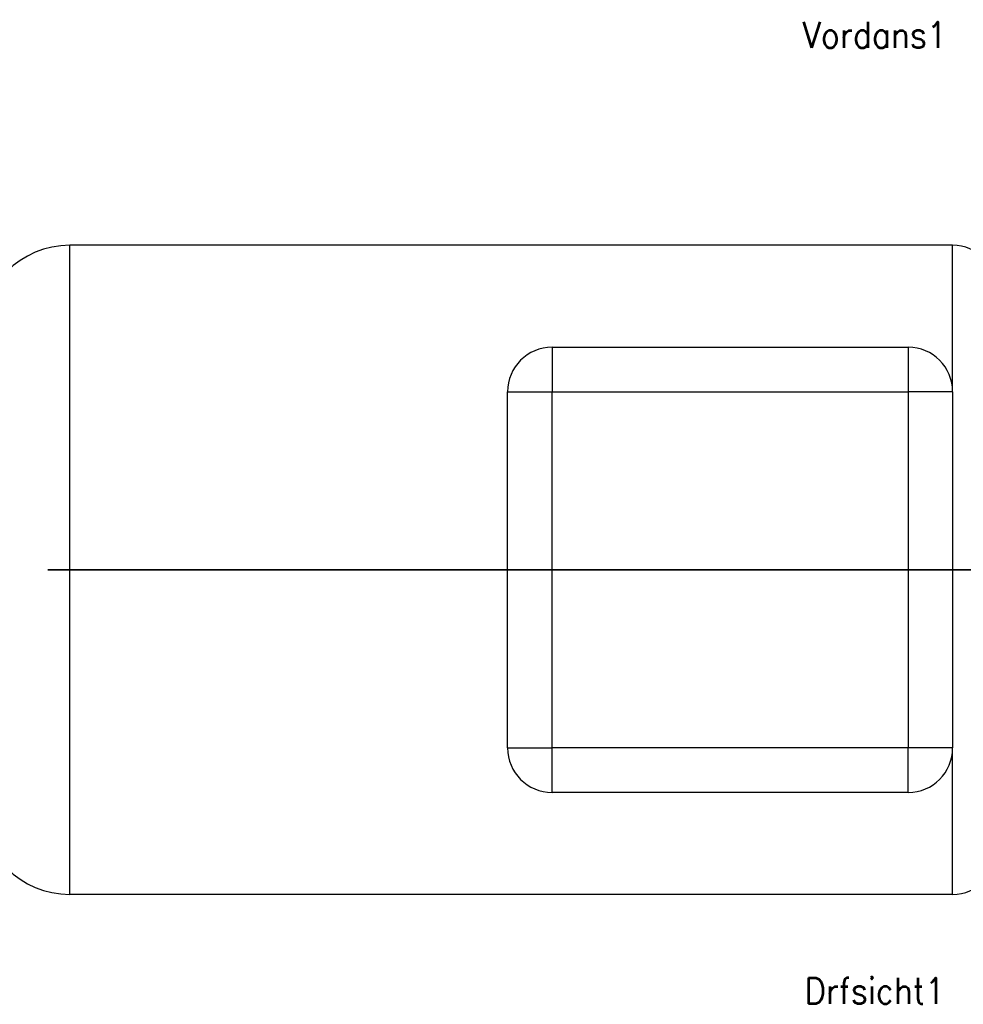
# Model space of a CAD drawing. Header units: inches. Extents: x -431 to 311, y -200 to 191.
# Tile 2 of 61: x -306 to -179, y -200 to -67. Entities that reach past the tile are written whole.
import ezdxf

# ---------------------------------------------------------------- set-up
doc = ezdxf.new("R2010")
doc.units = ezdxf.units.IN
doc.linetypes.add('DOT_CENTER', pattern=[14, 12, -1, 0, -1])
doc.layers.add('1', color=7, linetype='Continuous')
doc.styles.add('CONVERTER_11', font='txt.shx', dxfattribs={"width": 0.9})

# ---------------------------------------------------------------- blocks, each defined once
blk = doc.blocks.new('001_G23_G27_BF_B3_20W_30W_Motor_1_1__1', base_point=(-311, -191.62))
at = {"color": 7, "linetype": 'Continuous'}
for p, q in [((-180, -97.87), (-299, -97.87)), ((-234, -111.62), (-186, -111.62)), ((-240, -165.62), (-240, -117.62)), ((-180, -117.62), (-180, -165.62)), ((-186, -171.62), (-234, -171.62)), ((-180, -185.37), (-299, -185.37))]:
    blk.add_line(p, q, dxfattribs=at)
at = {"color": 1, "linetype": 'Continuous'}
for p, q in [((-299, -185.37), (-299, -97.87)), ((-180, -117.62), (-180, -97.87)), ((-234, -111.62), (-234, -117.62)), ((-186, -111.62), (-186, -117.62)), ((-240, -117.62), (-234, -117.62)), ((-234, -117.62), (-186, -117.62)), ((-234, -165.62), (-234, -117.62)), ((-180, -117.62), (-186, -117.62)), ((-186, -117.62), (-186, -165.62)), ((-240, -165.62), (-234, -165.62)), ((-186, -165.62), (-234, -165.62)), ((-234, -171.62), (-234, -165.62)), ((-180, -165.62), (-186, -165.62)), ((-186, -171.62), (-186, -165.62)), ((-180, -185.37), (-180, -165.62))]:
    blk.add_line(p, q, dxfattribs=at)
at = {"color": 7, "linetype": 'Continuous'}
for centre, radius, start, end in [((-299, -109.87), 12, 90, 180), ((-180, -103.87), 6, 0, 90), ((-234, -117.62), 6, 90, 180), ((-186, -117.62), 6, 0, 90), ((-234, -165.62), 6, 180, -90), ((-186, -165.62), 6, -90, 0), ((-299, -173.37), 12, 180, -90), ((-180, -179.37), 6, -90, 0)]:
    blk.add_arc(centre, radius, start, end, dxfattribs=at)
at = {"layer": '1', "color": 30, "linetype": 'DOT_CENTER', "const_width": 0.25}
blk.add_lwpolyline([(-177, -141.62), (-302, -141.62)], dxfattribs=at)
blk = doc.blocks.new('Drfsicht1', base_point=(-190.5, -141.62))
blk.add_blockref('001_G23_G27_BF_B3_20W_30W_Motor_1_1__1', (-311, -191.62))
at = {"layer": '1', "color": 1, "insert": (-190.5, -196.62), "char_height": 3.5, "attachment_point": 2, "line_spacing_factor": 1.320528, "style": 'CONVERTER_11'}
blk.add_mtext('Drfsicht1', dxfattribs=at)
blk = doc.blocks.new('Vordans1', base_point=(-190.5, 0))
at = {"layer": '1', "color": 1, "insert": (-190.5, -67.77), "char_height": 3.5, "attachment_point": 2, "line_spacing_factor": 1.320528, "style": 'CONVERTER_11'}
blk.add_mtext('Vordans1', dxfattribs=at)

msp = doc.modelspace()

# ---------------------------------------------------------------- block references
for name, p in [('Vordans1', (-190.5, 0)), ('Drfsicht1', (-190.5, -141.62))]:
    msp.add_blockref(name, p)

doc.saveas('drawing.dxf')
